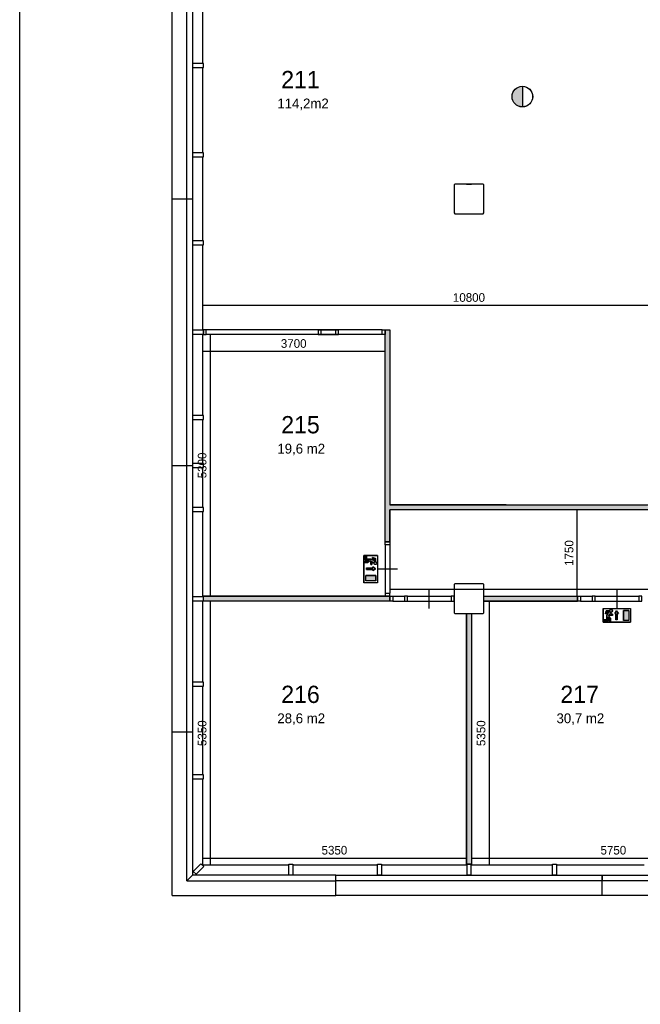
# Model space of a CAD drawing. Extents: x 393774 to 561444, y -100020 to -6220.
# Tile 34 of 47: x 505444 to 518014, y -39738 to -19789. Entities that reach past the tile are written whole.
import ezdxf

# ---------------------------------------------------------------- set-up
doc = ezdxf.new("R2010")
doc.units = 0
doc.header["$MEASUREMENT"] = 0
doc.header["$PDMODE"] = 35
doc.header["$PDSIZE"] = -0.5
doc.layers.get('0').update_dxf_attribs({"linetype": 'CONTINUOUS'})
doc.layers.get('DEFPOINTS').update_dxf_attribs({"linetype": 'CONTINUOUS'})
for name, color, linetype in [('AA$1A---_ARCEER', 252, 'CONTINUOUS'), ('AL21----_BUITENWAND', 252, 'CONTINUOUS'), ('AL22----_BINNENWAND', 252, 'CONTINUOUS'), ('AL32----_BINNENKOZIJN', 252, 'CONTINUOUS'), ('AM$1A---_MAATVOERING', 252, 'CONTINUOUS'), ('Betonpalen', 252, 'CONTINUOUS'), ('Brandweer', 252, 'CONTINUOUS'), ('brandweer NIEUW', 252, 'CONTINUOUS'), ('COMPARTIMENTERING', 252, 'CONTINUOUS'), ('LAYER01', 252, 'CONTINUOUS'), ('M2', 252, 'CONTINUOUS')]:
    doc.layers.add(name, color=color, linetype=linetype)
doc.styles.add('B-01', font='b-gbp')
doc.dimstyles.new('BBA_STAND', dxfattribs={"dimtxt": 175, "dimasz": 1, "dimexe": 1, "dimexo": 0.001, "dimgap": 75, "dimtad": 1, "dimdec": 0, "dimzin": 0, "dimdsep": 46, "dimtxsty": 'B-01', "dimblk": 'NONE', "dimblk1": 'NONE', "dimblk2": 'PIJL1', "dimcen": 1, "dimse1": 1, "dimse2": 1, "dimclrd": 256, "dimclre": 1, "dimclrt": 256, "dimadec": 0, "dimazin": 0, "dimtfac": 1, "dimtdec": 0, "dimtmove": 0, "dimatfit": 0, "dimldrblk": 'PIJL1', "dimfxl": 1, "dimtolj": 1, "dimtzin": 0, "dimarcsym": 0})

# ---------------------------------------------------------------- blocks, each defined once
blk = doc.blocks.new('*D36')
at = {"layer": 'AM$1A---_MAATVOERING', "lineweight": -2, "transparency": 16777216}
blk.add_line((512844, -26513), (509144, -26513), dxfattribs=at)
at = {"layer": 'DEFPOINTS', "color": 0, "transparency": 16777216}
for p in [(509144, -26513), (509144, -26818), (512844, -26818)]:
    blk.add_point(p, dxfattribs=at)
at = {"layer": 'AM$1A---_MAATVOERING', "transparency": 16777216, "insert": (510994, -26351), "char_height": 175, "attachment_point": 5, "style": 'B-01'}
blk.add_mtext('\\A1;3700', dxfattribs=at)
blk = doc.blocks.new('_None')
blk = doc.blocks.new('PIJL1')
at = {"color": 1, "linetype": 'ByBlock'}
blk.add_line((0, 83), (0, -83), dxfattribs=at)
blk.add_solid([(-100, 17), (-100, -17), (0, 0)], dxfattribs=at)
blk = doc.blocks.new('*D37')
at = {"layer": 'AM$1A---_MAATVOERING', "lineweight": -2, "transparency": 16777216}
blk.add_line((509303, -26170), (509303, -31470), dxfattribs=at)
at = {"layer": 'DEFPOINTS', "color": 0, "transparency": 16777216}
for p in [(509943, -26170), (509303, -31470), (509463, -31470)]:
    blk.add_point(p, dxfattribs=at)
at = {"layer": 'AM$1A---_MAATVOERING', "transparency": 16777216, "insert": (509140, -28820), "char_height": 175, "attachment_point": 5, "rotation": 90, "style": 'B-01'}
blk.add_mtext('\\A1;5300', dxfattribs=at)
blk = doc.blocks.new('*D38')
at = {"layer": 'AM$1A---_MAATVOERING', "lineweight": -2, "transparency": 16777216}
blk.add_line((509303, -31570), (509303, -36920), dxfattribs=at)
at = {"layer": 'DEFPOINTS', "color": 0, "transparency": 16777216}
for p in [(509565, -31570), (509303, -36920), (509565, -36920)]:
    blk.add_point(p, dxfattribs=at)
at = {"layer": 'AM$1A---_MAATVOERING', "transparency": 16777216, "insert": (509140, -34245), "char_height": 175, "attachment_point": 5, "rotation": 90, "style": 'B-01'}
blk.add_mtext('\\A1;5350', dxfattribs=at)
blk = doc.blocks.new('*D39')
at = {"layer": 'AM$1A---_MAATVOERING', "lineweight": -2, "transparency": 16777216}
blk.add_line((509144, -36779), (514494, -36779), dxfattribs=at)
at = {"layer": 'DEFPOINTS', "color": 0, "transparency": 16777216}
for p in [(509144, -36481), (514494, -36481), (514494, -36779)]:
    blk.add_point(p, dxfattribs=at)
at = {"layer": 'AM$1A---_MAATVOERING', "transparency": 16777216, "insert": (511819, -36617), "char_height": 175, "attachment_point": 5, "style": 'B-01'}
blk.add_mtext('\\A1;5350', dxfattribs=at)
blk = doc.blocks.new('*D40')
at = {"layer": 'AM$1A---_MAATVOERING', "lineweight": -2, "transparency": 16777216}
blk.add_line((514594, -36779), (520344, -36779), dxfattribs=at)
at = {"layer": 'DEFPOINTS', "color": 0, "transparency": 16777216}
for p in [(514594, -36645), (520344, -36645), (520344, -36779)]:
    blk.add_point(p, dxfattribs=at)
at = {"layer": 'AM$1A---_MAATVOERING', "transparency": 16777216, "insert": (517469, -36617), "char_height": 175, "attachment_point": 5, "style": 'B-01'}
blk.add_mtext('\\A1;5750', dxfattribs=at)
blk = doc.blocks.new('*D41')
at = {"layer": 'AM$1A---_MAATVOERING', "lineweight": -2, "transparency": 16777216}
blk.add_line((514953, -31570), (514953, -36920), dxfattribs=at)
at = {"layer": 'DEFPOINTS', "color": 0, "transparency": 16777216}
for p in [(515178, -31570), (514953, -36920), (515178, -36920)]:
    blk.add_point(p, dxfattribs=at)
at = {"layer": 'AM$1A---_MAATVOERING', "transparency": 16777216, "insert": (514790, -34245), "char_height": 175, "attachment_point": 5, "rotation": 90, "style": 'B-01'}
blk.add_mtext('\\A1;5350', dxfattribs=at)
blk = doc.blocks.new('*D140')
at = {"layer": 'AM$1A---_MAATVOERING', "lineweight": -2, "transparency": 16777216}
blk.add_line((519944, -25581), (509144, -25581), dxfattribs=at)
at = {"layer": 'DEFPOINTS', "color": 0, "transparency": 16777216}
for p in [(509144, -25215), (509144, -25581), (519944, -25618)]:
    blk.add_point(p, dxfattribs=at)
at = {"layer": 'AM$1A---_MAATVOERING', "transparency": 16777216, "insert": (514544, -25419), "char_height": 175, "attachment_point": 5, "style": 'B-01'}
blk.add_mtext('\\A1;10800', dxfattribs=at)
blk = doc.blocks.new('*D141')
at = {"layer": 'AM$1A---_MAATVOERING', "lineweight": -2, "transparency": 16777216}
blk.add_line((516736, -31470), (516736, -29720), dxfattribs=at)
at = {"layer": 'DEFPOINTS', "color": 0, "transparency": 16777216}
for p in [(514917, -29720), (516736, -29720), (515794, -31470)]:
    blk.add_point(p, dxfattribs=at)
at = {"layer": 'AM$1A---_MAATVOERING', "transparency": 16777216, "insert": (516573, -30595), "char_height": 175, "attachment_point": 5, "rotation": 90, "style": 'B-01'}
blk.add_mtext('\\A1;1750', dxfattribs=at)
blk = doc.blocks.new('*D148')
at = {"layer": 'AM$1A---_MAATVOERING', "lineweight": -2, "transparency": 16777216}
blk.add_line((512944, -31329), (525074, -31329), dxfattribs=at)
at = {"layer": 'DEFPOINTS', "color": 0, "transparency": 16777216}
for p in [(525074, -29308), (512944, -29977), (525074, -31329)]:
    blk.add_point(p, dxfattribs=at)
at = {"layer": 'AM$1A---_MAATVOERING', "transparency": 16777216, "insert": (519009, -31166), "char_height": 175, "attachment_point": 5, "style": 'B-01'}
blk.add_mtext('\\A1;12130', dxfattribs=at)

msp = doc.modelspace()

# ---------------------------------------------------------------- hatches: boundary and pattern name
at = {"layer": 'AA$1A---_ARCEER'}
for points in [[(518154.9, -29628.2), (518173.8, -29620.1), (512944.3, -29620.1), (512944.3, -26070.1), (512844.3, -26070.1), (512844.3, -26169.8), (512844.3, -29670.1), (512844.3, -30370.1), (512944.3, -30370.1), (512944.3, -29720.1), (515294.3, -29720.1), (518194.3, -29720.1)], [(512944.3, -31570.1), (512944.3, -31470.1), (512844.5, -31470.1), (509164.3, -31470.1), (509164.3, -31570.1)], [(516744.3, -31570.1), (516744.3, -31470.1), (514844.3, -31470.1), (514844.3, -31570.1)], [(514594.3, -36900.1), (514594.3, -31820.1), (514494.3, -31820.1), (514494.3, -36900.1)]]:
    msp.add_hatch(color=256, dxfattribs=at).paths.add_polyline_path(points)
at = {"layer": 'Brandweer'}
h = msp.add_hatch(color=256, dxfattribs=at)
h.paths.add_polyline_path([(512453.8, -31160.7), (512453.8, -31049.7), (512657.3, -31049.7), (512657.3, -31160.7)])
h.paths.add_polyline_path([(512595.5, -30948.8), (512595.5, -30925.7), (512466, -30925.7), (512466, -30898), (512595.5, -30898), (512595.5, -30874.8), (512650.9, -30911.8)])
h.paths.add_polyline_path([(512651.5, -30827.5), (512651.3, -30827.5), (512647.3, -30827.7), (512647.1, -30827.7), (512643.7, -30827.4), (512643.6, -30827.3), (512638.1, -30825.9), (512637.9, -30825.8), (512634.7, -30824.3), (512634.4, -30824.1), (512630.3, -30821.3), (512630.2, -30821.2), (512626.1, -30816.9), (512626, -30816.8), (512624.2, -30814.1), (512624.1, -30814), (512622.1, -30809.7), (512622, -30809.6), (512620.8, -30805.3), (512620.8, -30805.3), (512620.3, -30798.6), (512620.3, -30798.6), (512621.3, -30792.6), (512621.4, -30792.4), (512622.9, -30788.3), (512622.9, -30788.2), (512624.7, -30785.1), (512624.8, -30784.9), (512627, -30781.9), (512627.1, -30781.8), (512630.5, -30778.5), (512634.4, -30775.8), (512634.5, -30775.8), (512637.7, -30774.2), (512637.8, -30774.2), (512641.9, -30772.9), (512642.1, -30772.9), (512644.6, -30772.4), (512644.8, -30772.4), (512649.4, -30772.3), (512649.4, -30772.3), (512652.1, -30772.5), (512656.7, -30773.6), (512656.8, -30773.7), (512661.8, -30775.9), (512662, -30776), (512665.8, -30778.6), (512665.9, -30778.7), (512668.2, -30780.9), (512668.3, -30781.1), (512671.2, -30784.7), (512671.3, -30784.8), (512673.3, -30788.6), (512673.4, -30788.7), (512675.2, -30794.2), (512675.2, -30794.3), (512675.7, -30801.6), (512675.7, -30801.7), (512674.7, -30807.8), (512674.6, -30807.9), (512673.1, -30811.9), (512673, -30812.1), (512672, -30813.9), (512671.9, -30814.1), (512670.2, -30816.6), (512670.1, -30816.8), (512668.5, -30818.8), (512668.3, -30818.9), (512665.1, -30821.8), (512664.9, -30822), (512661.6, -30824.2), (512661.4, -30824.3), (512657.2, -30826.2), (512657.1, -30826.2)])
h.paths.add_polyline_path([(512578.7, -30795.4), (512578.7, -30827.7), (512555.6, -30827.7), (512555.6, -30772.2), (512589.2, -30772.2), (512542.1, -30750.8), (512490.8, -30790.7), (512421.5, -30790.7), (512421.5, -30767.6), (512482.9, -30767.6), (512518.5, -30739.9), (512444.6, -30739.9), (512444.6, -30652), (512467.7, -30652), (512467.7, -30716.7), (512556.5, -30716.7), (512624.9, -30747.9), (512624.9, -30720.9), (512587.9, -30711.7), (512587.9, -30687.8), (512648, -30702.9), (512648, -30763.9), (512647.1, -30763.9), (512646, -30763.9), (512644.8, -30764), (512643.8, -30764.1), (512643, -30764.2), (512642.2, -30764.3), (512642.2, -30764.3), (512641.3, -30764.5), (512641.4, -30764.5), (512640.4, -30764.7), (512639.3, -30764.9), (512638.6, -30765.1), (512638, -30765.3), (512637.3, -30765.5), (512637.3, -30765.5), (512636.5, -30765.8), (512635.3, -30766.2), (512634.3, -30766.6), (512634.3, -30766.6), (512633.8, -30766.8), (512633.3, -30767), (512632.5, -30767.4), (512631.9, -30767.7), (512631.2, -30768), (512631, -30768.1), (512630.2, -30768.6), (512629.5, -30769), (512629.1, -30769.3), (512628.3, -30769.7), (512627.6, -30770.2), (512627.1, -30770.6), (512626.7, -30770.8), (512626.3, -30771.2), (512625.4, -30771.8), (512624.6, -30772.5), (512624.1, -30773), (512623.3, -30773.7), (512623, -30774), (512622.7, -30774.2), (512622.4, -30774.5), (512621.9, -30775), (512622, -30775), (512621.3, -30775.7), (512620.9, -30776.2), (512620.5, -30776.6), (512620.1, -30777.1), (512619.7, -30777.6), (512619.2, -30778.2), (512618.7, -30778.9), (512618.4, -30779.4), (512617.8, -30780.2), (512617.2, -30781.1), (512616.8, -30781.9), (512616.4, -30782.5), (512616.2, -30783), (512615.9, -30783.5), (512615.6, -30784.1), (512615.1, -30785.2), (512614.6, -30786.3), (512614.2, -30787.5), (512613.8, -30788.6), (512613.4, -30789.8), (512613.2, -30790.4), (512613.2, -30790.5), (512613.2, -30790.4), (512613.2, -30790.4), (512613, -30791.3), (512612.7, -30792.4), (512611.9, -30795.4)])
h = msp.add_hatch(color=256, dxfattribs=at)
h.paths.add_polyline_path([(517782.2, -31960.4), (517671.3, -31960.4), (517671.3, -31756.9), (517782.2, -31756.9)])
h.paths.add_polyline_path([(517570.4, -31818.8), (517547.3, -31818.8), (517547.3, -31948.3), (517519.5, -31948.3), (517519.5, -31818.8), (517496.4, -31818.8), (517533.4, -31763.3)])
h.paths.add_polyline_path([(517449.1, -31762.7), (517449.1, -31763), (517449.3, -31766.9), (517449.3, -31767.2), (517449, -31770.5), (517448.9, -31770.7), (517447.5, -31776.1), (517447.4, -31776.4), (517445.9, -31779.6), (517445.7, -31779.8), (517442.9, -31784), (517442.8, -31784.1), (517438.5, -31788.2), (517438.4, -31788.3), (517435.7, -31790.1), (517435.5, -31790.1), (517431.3, -31792.2), (517431.1, -31792.2), (517426.9, -31793.4), (517426.8, -31793.4), (517420.2, -31793.9), (517420.1, -31793.9), (517414.2, -31792.9), (517414, -31792.9), (517409.9, -31791.4), (517409.8, -31791.3), (517406.7, -31789.6), (517406.5, -31789.5), (517403.5, -31787.2), (517403.3, -31787.1), (517400.1, -31783.7), (517397.4, -31779.9), (517397.3, -31779.7), (517395.8, -31776.5), (517395.8, -31776.4), (517394.5, -31772.3), (517394.5, -31772.2), (517394, -31769.6), (517394, -31769.4), (517393.9, -31764.9), (517393.9, -31764.8), (517394.1, -31762.1), (517395.2, -31757.6), (517395.3, -31757.4), (517397.5, -31752.4), (517397.6, -31752.3), (517400.2, -31748.5), (517400.3, -31748.4), (517402.5, -31746.1), (517402.7, -31745.9), (517406.3, -31743), (517406.4, -31743), (517410.1, -31740.9), (517410.3, -31740.8), (517415.8, -31739.1), (517415.9, -31739), (517423.2, -31738.5), (517423.3, -31738.5), (517429.4, -31739.6), (517429.5, -31739.6), (517433.5, -31741.2), (517433.6, -31741.2), (517435.5, -31742.2), (517435.7, -31742.3), (517438.2, -31744), (517438.4, -31744.1), (517440.4, -31745.8), (517440.5, -31745.9), (517443.4, -31749.1), (517443.6, -31749.3), (517445.8, -31752.7), (517445.9, -31752.9), (517447.7, -31757), (517447.8, -31757.2)])
h.paths.add_polyline_path([(517416.9, -31835.6), (517449.3, -31835.6), (517449.3, -31858.7), (517393.8, -31858.7), (517393.8, -31825.1), (517372.4, -31872.2), (517412.3, -31923.4), (517412.3, -31992.8), (517389.2, -31992.8), (517389.2, -31931.3), (517361.5, -31895.7), (517361.5, -31969.6), (517273.6, -31969.6), (517273.6, -31946.5), (517338.3, -31946.5), (517338.3, -31857.7), (517369.4, -31789.3), (517342.5, -31789.3), (517333.3, -31826.3), (517309.4, -31826.3), (517324.5, -31766.2), (517385.4, -31766.2), (517385.5, -31767.1), (517385.5, -31768.2), (517385.6, -31769.5), (517385.7, -31770.5), (517385.8, -31771.3), (517385.9, -31772), (517385.9, -31772.1), (517386.1, -31772.9), (517386.1, -31772.9), (517386.3, -31773.8), (517386.5, -31774.9), (517386.7, -31775.6), (517386.9, -31776.2), (517387.1, -31776.9), (517387.1, -31777), (517387.4, -31777.8), (517387.8, -31779), (517388.2, -31779.9), (517388.2, -31779.9), (517388.4, -31780.4), (517388.6, -31780.9), (517389, -31781.7), (517389.2, -31782.3), (517389.6, -31783), (517389.7, -31783.2), (517390.2, -31784.1), (517390.6, -31784.8), (517390.8, -31785.2), (517391.3, -31786), (517391.8, -31786.7), (517392.2, -31787.2), (517392.4, -31787.5), (517392.8, -31788), (517393.4, -31788.8), (517394.1, -31789.6), (517394.5, -31790.2), (517395.3, -31790.9), (517395.5, -31791.2), (517395.8, -31791.5), (517396.1, -31791.8), (517396.6, -31792.3), (517396.6, -31792.3), (517397.3, -31792.9), (517397.7, -31793.4), (517398.2, -31793.7), (517398.7, -31794.2), (517399.2, -31794.5), (517399.8, -31795), (517400.5, -31795.5), (517400.9, -31795.8), (517401.8, -31796.4), (517402.7, -31797), (517403.5, -31797.4), (517404.1, -31797.8), (517404.6, -31798.1), (517405.1, -31798.3), (517405.7, -31798.7), (517406.8, -31799.2), (517407.9, -31799.6), (517409, -31800.1), (517410.2, -31800.5), (517411.4, -31800.8), (517412, -31801), (517412.1, -31801), (517412, -31801), (517412, -31801), (517412.9, -31801.3), (517414, -31801.5), (517416.9, -31802.4)])
at = {"layer": 'brandweer NIEUW'}
msp.add_hatch(color=256, dxfattribs=at).paths.add_polyline_path([(515625.7, -21555.8), (515625.7, -21139.3, 1)])

# ---------------------------------------------------------------- linework, layer by layer
at = {"layer": 'AL21----_BUITENWAND'}
for points in [[(508530.3, -37534), (508530.3, -9306.1)], [(508944.3, -18918.2), (508944.3, -37120), (508830.3, -37234), (508830.3, -18920.1)], [(509144.3, -18998.2), (509144.3, -20680.1)], [(509144.3, -20760.1), (509144.3, -22490.1)], [(509144.3, -22570.1), (509144.3, -24270.1)], [(508530.3, -23420.1), (508944.3, -23420.1)], [(509144.3, -24350.1), (509144.3, -26080.1)], [(509144.3, -26160.1), (509144.3, -27810.1)], [(509144.3, -27890.1), (509144.3, -28780.1)], [(508530.3, -28820.1), (508944.3, -28820.1)], [(509144.3, -28860.1), (509144.3, -29670.1)], [(509144.3, -29750.1), (509144.3, -31480.1)], [(509144.3, -31560.1), (509144.3, -33210.1)], [(509144.3, -33290.1), (509144.3, -35090.1)], [(508530.3, -34220.1), (508944.3, -34220.1)], [(509144.3, -35170.1), (509144.3, -36920.1)], [(510894.3, -36920.1), (509144.3, -36920.1)], [(511844.3, -36920.1), (510974.3, -36920.1)], [(512694.3, -36920.1), (511844.3, -36920.1)], [(512694.3, -36920.1), (511844.3, -36920.1)], [(514504.3, -36920.1), (512774.3, -36920.1)], [(514504.3, -36920.1), (512774.3, -36920.1)], [(516234.4, -36920.1), (514584.3, -36920.1)], [(516234.4, -36920.1), (514584.3, -36920.1)], [(517244.3, -36920.1), (516314.3, -36920.1)], [(517244.3, -36920.1), (516314.3, -36920.1)], [(518094.3, -36920.1), (517244.3, -36920.1)], [(518094.3, -36920.1), (517244.3, -36920.1)], [(511844.3, -37120.1), (517244.3, -37120.1)], [(511844.3, -37120.1), (517244.3, -37120.1)], [(511844.3, -37234.1), (511844.3, -37120.1)], [(511844.3, -37234.1), (511844.3, -37120.1)], [(517244.3, -37234.1), (511844.3, -37234.1)], [(517244.3, -37234.1), (511844.3, -37234.1)], [(511844.3, -37534.1), (511844.3, -37234.1)], [(511844.3, -37534.1), (511844.3, -37234.1)], [(511844.3, -37434.1), (511844.3, -37234.1)], [(517244.3, -37120.1), (520344.3, -37120.1)], [(517244.3, -37120.1), (520344.3, -37120.1)], [(517244.3, -37234.1), (517244.3, -37120.1)], [(517244.3, -37120.1), (517244.3, -37234.1)], [(517244.3, -37234.1), (517244.3, -37120.1)], [(517244.3, -37120.1), (517244.3, -37234.1)], [(517244.3, -37534.1), (517244.3, -37234.1)], [(517244.3, -37534.1), (517244.3, -37234.1)], [(517244.3, -37534.1), (517244.3, -37234.1)], [(517244.3, -37534.1), (517244.3, -37234.1)], [(520344.3, -37234.1), (517244.3, -37234.1)], [(520344.3, -37234.1), (517244.3, -37234.1)], [(508530.4, -37534.1), (511844.3, -37534.1)], [(517244.3, -37534.1), (511844.3, -37534.1)], [(517244.3, -37534.1), (511844.3, -37534.1)], [(522744.3, -37534.1), (517244.3, -37534.1)], [(522644.3, -37534.1), (517244.3, -37534.1)]]:
    msp.add_lwpolyline(points, dxfattribs=at)
for points in [[(508944.3, -20680.1), (508944.3, -20760.1), (509164.3, -20760.1), (509164.3, -20680.1)], [(508944.3, -22490.1), (508944.3, -22570.1), (509164.3, -22570.1), (509164.3, -22490.1)], [(508944.3, -24270.1), (508944.3, -24350.1), (509164.3, -24350.1), (509164.3, -24270.1)], [(508944.3, -26080.1), (508944.3, -26160.1), (509164.3, -26160.1), (509164.3, -26080.1)], [(508944.3, -27810.1), (508944.3, -27890.1), (509164.3, -27890.1), (509164.3, -27810.1)], [(508944.3, -28780.1), (508944.3, -28860.1), (509164.3, -28860.1), (509164.3, -28780.1)], [(508944.3, -29670.1), (508944.3, -29750.1), (509164.3, -29750.1), (509164.3, -29670.1)], [(508944.3, -31480.1), (508944.3, -31560.1), (509164.3, -31560.1), (509164.3, -31480.1)], [(508944.3, -33210.1), (508944.3, -33290.1), (509164.3, -33290.1), (509164.3, -33210.1)], [(508944.3, -35090.1), (508944.3, -35170.1), (509164.3, -35170.1), (509164.3, -35090.1)], [(508960.4, -37047.4), (509017, -37103.9), (509172.6, -36948.4), (509116, -36891.8)], [(510974.3, -37120.1), (510894.3, -37120.1), (510894.3, -36900.1), (510974.3, -36900.1)], [(512774.3, -37120.1), (512694.3, -37120.1), (512694.3, -36900.1), (512774.3, -36900.1)], [(512774.3, -37120.1), (512694.3, -37120.1), (512694.3, -36900.1), (512774.3, -36900.1)], [(514584.3, -37120.1), (514504.3, -37120.1), (514504.3, -36900.1), (514584.3, -36900.1)], [(516314.3, -37120.1), (516234.3, -37120.1), (516234.3, -36900.1), (516314.3, -36900.1)], [(516314.3, -37120.1), (516234.3, -37120.1), (516234.3, -36900.1), (516314.3, -36900.1)], [(508830.4, -37234.1), (511844.3, -37234.1), (511844.3, -37120.1), (508944.4, -37120.1)]]:
    msp.add_lwpolyline(points, close=True, dxfattribs=at)
at = {"layer": 'AL22----_BINNENWAND'}
for p, q in [((512844.3, -26070.1), (512944.3, -26070.1)), ((509164.3, -31570.1), (509164.3, -31470.1)), ((514594.3, -36900.1), (514494.3, -36900.1))]:
    msp.add_line(p, q, dxfattribs=at)
for points in [[(539844.3, -40620.1), (505444.3, -40620.1), (505444.3, -6220.1), (545244.3, -6220.1), (545244.3, -29820.1), (539844.3, -29820.1), (539844.3, -40620.1)], [(514594.3, -23120.1), (514494.3, -23120.1)], [(514494.3, -23120.1), (514594.3, -23120.1)], [(514494.3, -23120.1), (514594.3, -23120.1)], [(514494.3, -23720.1), (514594.3, -23720.1)], [(514494.3, -23720.1), (514594.3, -23720.1)], [(514494.3, -23720.1), (514594.3, -23720.1)], [(512844.3, -29670.1), (512844.3, -26070.1)], [(512944.3, -26070.8), (512944.3, -29620.1)], [(512844.3, -30370.1), (512844.3, -29670.1)], [(512944.3, -29620.1), (518194.3, -29620.1), (518194.3, -29720.1), (512944.3, -29720.1)], [(515294.3, -29620.1), (512944.3, -29620.1)], [(515294.3, -29620.1), (512944.3, -29620.1)], [(515294.3, -29720.1), (512944.3, -29720.1)], [(515294.3, -29720.1), (512944.3, -29720.1)], [(512944.3, -29720.1), (512944.3, -30370.1)], [(512944.3, -30370.1), (512944.3, -29720.1)], [(512944.3, -30370.1), (512944.3, -29720.1)], [(512944.3, -30370.1), (512844.3, -30370.1)], [(512944.3, -30370.1), (512844.3, -30370.1)], [(512944.3, -30370.1), (512844.3, -30370.1)], [(509164.3, -31470.1), (512944.3, -31470.1)], [(512944.3, -31470.1), (509164.3, -31470.1)], [(512944.3, -31470.1), (509164.3, -31470.1)], [(512944.3, -31470.1), (512944.3, -31570.1)], [(512944.3, -31470.1), (512944.3, -31570.1)], [(512944.3, -31470.1), (512944.3, -31570.1)], [(514844.3, -31470.1), (516744.3, -31470.1)], [(514844.3, -31470.1), (516744.3, -31470.1)], [(514844.3, -31470.1), (516744.3, -31470.1)], [(514844.3, -31570.1), (514844.3, -31470.1)], [(514844.3, -31570.1), (514844.3, -31470.1)], [(514844.3, -31570.1), (514844.3, -31470.1)], [(516744.3, -31470.1), (516744.3, -31570.1)], [(516744.3, -31570.1), (516744.3, -31470.1)], [(516744.3, -31570.1), (516744.3, -31470.1)], [(512944.3, -31570.1), (509164.3, -31570.1)], [(512944.3, -31570.1), (509164.3, -31570.1)], [(512944.3, -31570.1), (509164.3, -31570.1)], [(516744.3, -31570.1), (514844.3, -31570.1)], [(514844.3, -31570.1), (516744.3, -31570.1)], [(514844.3, -31570.1), (516744.3, -31570.1)], [(514494.3, -36900.1), (514494.3, -31820.1)], [(514494.3, -31820.1), (514494.3, -36900.1)], [(514494.3, -31820.1), (514494.3, -36900.1)], [(514494.3, -31820.1), (514594.3, -31820.1)], [(514494.3, -31820.1), (514594.3, -31820.1)], [(514494.3, -31820.1), (514594.3, -31820.1)], [(514594.3, -31820.1), (514594.3, -36900.1)], [(514594.3, -31820.1), (514594.3, -36900.1)], [(514594.3, -31820.1), (514594.3, -36900.1)]]:
    msp.add_lwpolyline(points, dxfattribs=at)
at = {"layer": 'AL32----_BINNENKOZIJN'}
for points in [[(509164.3, -26169.8), (509224, -26169.8), (509224, -26070.8), (509164.3, -26070.8)], [(511489.4, -26169.8), (511553.3, -26169.8), (511553.3, -26070.8), (511489.4, -26070.8)], [(511839.4, -26169.8), (511899.2, -26169.8), (511899.2, -26070.8), (511839.4, -26070.8)], [(512844.3, -26169.8), (512784.5, -26169.8), (512784.5, -26070.8), (512844.3, -26070.8)], [(512944.3, -30370.1), (512944.3, -30430.1), (512844.3, -30430.1), (512844.3, -30370.1)], [(512844.5, -31411.6), (512844.5, -31471.3), (512944.3, -31471.3), (512944.3, -31411.6)], [(512944.3, -31470.1), (513004, -31470.1), (513004, -31569.8), (512944.3, -31569.8)], [(513299, -31470.1), (513239.3, -31470.1), (513239.3, -31569.8), (513299, -31569.8)], [(514243.3, -31470.1), (514183.5, -31470.1), (514183.5, -31569.8), (514243.3, -31569.8)], [(516744.3, -31470.1), (516804, -31470.1), (516804, -31569.8), (516744.3, -31569.8)], [(517099, -31470.1), (517039.3, -31470.1), (517039.3, -31569.8), (517099, -31569.8)], [(518044.3, -31470.1), (517984.5, -31470.1), (517984.5, -31569.8), (518044.3, -31569.8)]]:
    msp.add_lwpolyline(points, close=True, dxfattribs=at)
for points in [[(511839.4, -26070.8), (509224, -26070.8)], [(511489.4, -26070.8), (511899.2, -26070.8)], [(512784.5, -26070.8), (511553.3, -26070.8)], [(511839.4, -26169.8), (509224, -26169.8)], [(511489.4, -26169.8), (511899.2, -26169.8)], [(512784.5, -26169.8), (511553.3, -26169.8)], [(512844.3, -30430.1), (512844.5, -31410.3)], [(512944.3, -30430.1), (512944.3, -31410.3)], [(513094.3, -30920.2), (512894.3, -30920.2), (512694.3, -30920.2)], [(513004, -31470.1), (513239.3, -31470.1)], [(513299, -31470.1), (514183.5, -31470.1)], [(513741.3, -31720), (513741.3, -31520), (513741.3, -31320)], [(516804, -31470.1), (517039.3, -31470.1)], [(517099, -31470.1), (517984.5, -31470.1)], [(517541.8, -31320), (517541.8, -31520), (517541.8, -31720)], [(513004, -31569.8), (513239.3, -31569.8)], [(513299, -31569.8), (514183.5, -31569.8)], [(516804, -31569.8), (517039.3, -31569.8)], [(517099, -31569.8), (517984.5, -31569.8)]]:
    msp.add_lwpolyline(points, dxfattribs=at)
at = {"layer": 'Betonpalen'}
for p, q in [((514259.3, -23120.1), (514244.3, -23135.1)), ((514259.3, -23120.1), (514244.3, -23135.1)), ((514244.3, -23135.1), (514244.3, -23705.1)), ((514244.3, -23135.1), (514244.3, -23705.1)), ((514829.3, -23120.1), (514259.3, -23120.1)), ((514829.3, -23120.1), (514259.3, -23120.1)), ((514844.3, -23135.1), (514829.3, -23120.1)), ((514844.3, -23135.1), (514829.3, -23120.1)), ((514844.3, -23705.1), (514844.3, -23135.1)), ((514844.3, -23705.1), (514844.3, -23135.1)), ((514244.3, -23705.1), (514259.3, -23720.1)), ((514244.3, -23705.1), (514259.3, -23720.1)), ((514259.3, -23720.1), (514829.3, -23720.1)), ((514259.3, -23720.1), (514829.3, -23720.1)), ((514829.3, -23720.1), (514844.3, -23705.1)), ((514829.3, -23720.1), (514844.3, -23705.1)), ((514259.3, -31220.1), (514244.3, -31235.1)), ((514259.3, -31220.1), (514244.3, -31235.1)), ((514244.3, -31235.1), (514244.3, -31805.1)), ((514244.3, -31235.1), (514244.3, -31805.1)), ((514829.3, -31220.1), (514259.3, -31220.1)), ((514829.3, -31220.1), (514259.3, -31220.1)), ((514844.3, -31235.1), (514829.3, -31220.1)), ((514844.3, -31235.1), (514829.3, -31220.1)), ((514844.3, -31805.1), (514844.3, -31235.1)), ((514844.3, -31805.1), (514844.3, -31235.1)), ((514244.3, -31805.1), (514259.3, -31820.1)), ((514244.3, -31805.1), (514259.3, -31820.1)), ((514259.3, -31820.1), (514829.3, -31820.1)), ((514259.3, -31820.1), (514829.3, -31820.1)), ((514829.3, -31820.1), (514844.3, -31805.1)), ((514829.3, -31820.1), (514844.3, -31805.1))]:
    msp.add_line(p, q, dxfattribs=at)
at = {"layer": 'Brandweer'}
for p, q in [((512416.8, -30642.8), (512416.8, -31197.6)), ((512694.3, -30642.8), (512416.8, -30642.8)), ((512467.7, -30652), (512444.6, -30652)), ((512444.6, -30652), (512444.6, -30739.9)), ((512467.7, -30716.7), (512467.7, -30652)), ((512556.5, -30716.7), (512467.7, -30716.7)), ((512624.9, -30747.9), (512556.5, -30716.7)), ((512648, -30702.9), (512587.9, -30687.8)), ((512587.9, -30711.7), (512587.9, -30687.8)), ((512624.9, -30720.9), (512587.9, -30711.7)), ((512648, -30763.9), (512648, -30702.9)), ((512421.5, -30767.6), (512482.9, -30767.6)), ((512421.5, -30790.7), (512421.5, -30767.6)), ((512490.8, -30790.7), (512421.5, -30790.7)), ((512444.6, -30739.9), (512518.5, -30739.9)), ((512466, -30898), (512595.5, -30898)), ((512518.5, -30739.9), (512482.9, -30767.6)), ((512542.2, -30750.7), (512490.8, -30790.7)), ((512589.2, -30772.2), (512542.1, -30750.8)), ((512555.6, -30827.7), (512555.6, -30772.2)), ((512589.2, -30772.2), (512555.6, -30772.2)), ((512555.6, -30827.7), (512578.7, -30827.7)), ((512578.7, -30827.7), (512578.7, -30795.4)), ((512612.2, -30795.4), (512578.7, -30795.4)), ((512595.5, -30874.8), (512595.5, -30898)), ((512650.9, -30911.8), (512595.5, -30874.8)), ((512595.5, -30948.8), (512650.9, -30911.8)), ((512624.9, -30720.9), (512624.9, -30747.9)), ((512657.3, -31049.7), (512453.8, -31049.7)), ((512453.8, -31160.7), (512453.8, -31049.7)), ((512466, -30925.7), (512595.5, -30925.7)), ((512595.5, -30925.7), (512595.5, -30948.8)), ((512657.3, -31160.7), (512657.3, -31049.7)), ((512694.3, -31197.6), (512416.8, -31197.6)), ((512657.3, -31160.7), (512453.8, -31160.7)), ((517264.3, -31720), (517264.3, -31997.4)), ((517324.5, -31766.2), (517309.4, -31826.3)), ((517333.3, -31826.3), (517309.4, -31826.3)), ((517385.4, -31766.2), (517324.5, -31766.2)), ((517342.5, -31789.3), (517333.3, -31826.3)), ((517369.4, -31789.3), (517338.3, -31857.7)), ((517338.3, -31857.7), (517338.3, -31946.5)), ((517342.5, -31789.3), (517369.4, -31789.3)), ((517361.5, -31895.7), (517389.2, -31931.3)), ((517361.5, -31969.6), (517361.5, -31895.7)), ((517372.3, -31872), (517412.3, -31923.4)), ((517393.8, -31825.1), (517372.4, -31872.2)), ((517393.8, -31825.1), (517393.8, -31858.7)), ((517449.3, -31858.7), (517393.8, -31858.7)), ((517416.9, -31802), (517416.9, -31835.6)), ((517449.3, -31835.6), (517416.9, -31835.6)), ((517449.3, -31858.7), (517449.3, -31835.6)), ((517533.4, -31763.3), (517496.4, -31818.8)), ((517496.4, -31818.8), (517519.5, -31818.8)), ((517519.5, -31948.3), (517519.5, -31818.8)), ((517570.4, -31818.8), (517533.4, -31763.3)), ((517547.3, -31818.8), (517570.4, -31818.8)), ((517547.3, -31948.3), (517547.3, -31818.8)), ((517782.2, -31756.9), (517671.3, -31756.9)), ((517671.3, -31756.9), (517671.3, -31960.4)), ((517782.2, -31756.9), (517782.2, -31960.4)), ((517819.2, -31720), (517819.2, -31997.4)), ((517264.3, -31997.4), (517819.2, -31997.4)), ((517273.6, -31946.5), (517273.6, -31969.6)), ((517338.3, -31946.5), (517273.6, -31946.5)), ((517273.6, -31969.6), (517361.5, -31969.6)), ((517389.2, -31992.8), (517389.2, -31931.3)), ((517412.3, -31992.8), (517389.2, -31992.8)), ((517412.3, -31923.4), (517412.3, -31992.8)), ((517782.2, -31960.4), (517671.3, -31960.4))]:
    msp.add_line(p, q, dxfattribs=at)
for points in [[(512444.6, -30652), (512467.7, -30652), (512467.7, -30716.7), (512556.5, -30716.7), (512624.9, -30747.9), (512624.9, -30720.9), (512587.9, -30711.7), (512587.9, -30687.8), (512648, -30702.9), (512648, -30763.9), (512642.2, -30764.3), (512639.7, -30764.8), (512637.2, -30765.5), (512634.4, -30766.5), (512630.9, -30768.2), (512628.2, -30769.8), (512626.4, -30771.1), (512624, -30773), (512622.1, -30774.8), (512619.7, -30777.6), (512617.7, -30780.4), (512616, -30783.4), (512614.6, -30786.3), (512613.2, -30790.4), (512612.5, -30793.4), (512611.9, -30795.4), (512578.7, -30795.4), (512578.7, -30827.7), (512555.6, -30827.7), (512555.6, -30772.2), (512589.2, -30772.2), (512542.1, -30750.8), (512490.8, -30790.7), (512421.5, -30790.7), (512421.5, -30767.6), (512482.9, -30767.6), (512518.5, -30739.9), (512444.6, -30739.9), (512444.6, -30652)], [(512466, -30925.7), (512466, -30898), (512595.5, -30898), (512595.5, -30874.8), (512650.9, -30911.8), (512595.5, -30948.8), (512595.5, -30925.7), (512466, -30925.7)], [(512648, -30763.9), (512647.6, -30763.9), (512647.2, -30763.9), (512646.8, -30763.9), (512646.4, -30763.9), (512646, -30763.9), (512645.6, -30763.9), (512645.2, -30764), (512644.8, -30764), (512644.4, -30764), (512644, -30764.1), (512643.6, -30764.1), (512643.2, -30764.2), (512642.8, -30764.2), (512642.4, -30764.3), (512642, -30764.4), (512641.6, -30764.4), (512641.2, -30764.5), (512640.8, -30764.6), (512640.4, -30764.7), (512640, -30764.8), (512639.6, -30764.9), (512639.2, -30765), (512638.8, -30765.1), (512638.4, -30765.2), (512638, -30765.3), (512637.6, -30765.4), (512637.2, -30765.5), (512636.8, -30765.6), (512636.5, -30765.8), (512636.1, -30765.9), (512635.7, -30766), (512635.3, -30766.2), (512634.9, -30766.3), (512634.5, -30766.5), (512634.2, -30766.6), (512633.8, -30766.8), (512633.4, -30767), (512633.1, -30767.1), (512632.7, -30767.3), (512632.3, -30767.5), (512631.9, -30767.7), (512631.6, -30767.8), (512631.2, -30768), (512630.9, -30768.2), (512630.5, -30768.4), (512630.2, -30768.6), (512629.8, -30768.8), (512629.5, -30769), (512629.1, -30769.2), (512628.8, -30769.4), (512628.4, -30769.7), (512628.1, -30769.9), (512627.7, -30770.1), (512627.4, -30770.3), (512627.1, -30770.6), (512626.7, -30770.8), (512626.4, -30771.1), (512626.1, -30771.3), (512625.8, -30771.6), (512625.4, -30771.8), (512625.1, -30772.1), (512624.8, -30772.3), (512624.5, -30772.6), (512624.2, -30772.9), (512623.9, -30773.1), (512623.6, -30773.4), (512623.3, -30773.7), (512623, -30774), (512622.7, -30774.2), (512622.4, -30774.5), (512622.1, -30774.8), (512621.9, -30775.1), (512621.6, -30775.4), (512621.3, -30775.7), (512621, -30776), (512620.8, -30776.3), (512620.5, -30776.6), (512620.2, -30776.9), (512620, -30777.3), (512619.7, -30777.6), (512619.5, -30777.9), (512619.2, -30778.2), (512619, -30778.5), (512618.7, -30778.9), (512618.5, -30779.2), (512618.3, -30779.5), (512618, -30779.9), (512617.8, -30780.2), (512617.6, -30780.6), (512617.4, -30780.9), (512617.2, -30781.2), (512617, -30781.6), (512616.8, -30781.9), (512616.6, -30782.3), (512616.4, -30782.7), (512616.2, -30783), (512616, -30783.4), (512615.8, -30783.7), (512615.6, -30784.1), (512615.4, -30784.5), (512615.3, -30784.8), (512615.1, -30785.2), (512614.9, -30785.6), (512614.8, -30786), (512614.6, -30786.3), (512614.5, -30786.7), (512614.3, -30787.1), (512614.2, -30787.5), (512614, -30787.8), (512613.9, -30788.2), (512613.8, -30788.6), (512613.6, -30789), (512613.5, -30789.4), (512613.4, -30789.8), (512613.3, -30790.2), (512613.2, -30790.6), (512613.1, -30791), (512613, -30791.4), (512612.9, -30791.8), (512612.8, -30792.1), (512612.7, -30792.5), (512612.6, -30792.9), (512612.5, -30793.3), (512612.5, -30793.7), (512612.4, -30794.1), (512612.3, -30794.5), (512612.3, -30795), (512612.2, -30795.4)], [(512667.7, -30819.6), (512666.7, -30820.5), (512665.6, -30821.4), (512664.6, -30822.3), (512663.5, -30823), (512662.3, -30823.8), (512661.1, -30824.4), (512659.9, -30825.1), (512658.7, -30825.6), (512657.4, -30826.1), (512656.1, -30826.5), (512654.8, -30826.9), (512653.5, -30827.2), (512652.1, -30827.4), (512650.8, -30827.6), (512649.4, -30827.7), (512648, -30827.7), (512646.7, -30827.7), (512645.3, -30827.6), (512644, -30827.4), (512642.6, -30827.2), (512641.3, -30826.9), (512640, -30826.5), (512638.7, -30826.1), (512637.4, -30825.6), (512636.2, -30825.1), (512635, -30824.4), (512633.8, -30823.8), (512632.6, -30823), (512631.5, -30822.3), (512630.4, -30821.4), (512629.4, -30820.5), (512628.4, -30819.6), (512627.5, -30818.6), (512626.6, -30817.6), (512625.8, -30816.5), (512625, -30815.4), (512624.3, -30814.2), (512623.6, -30813.1), (512623, -30811.8), (512622.4, -30810.6), (512621.9, -30809.3), (512621.5, -30808), (512621.1, -30806.7), (512620.8, -30805.4), (512620.6, -30804), (512620.4, -30802.7), (512620.3, -30801.3), (512620.3, -30800), (512620.3, -30798.6), (512620.4, -30797.3), (512620.6, -30795.9), (512620.8, -30794.6), (512621.1, -30793.2), (512621.5, -30791.9), (512621.9, -30790.6), (512622.4, -30789.4), (512623, -30788.1), (512623.6, -30786.9), (512624.3, -30785.7), (512625, -30784.6), (512625.8, -30783.4), (512626.6, -30782.4), (512627.5, -30781.3), (512628.4, -30780.4), (512629.4, -30779.4), (512630.4, -30778.5), (512631.5, -30777.7), (512632.6, -30776.9), (512633.8, -30776.2), (512635, -30775.5), (512636.2, -30774.9), (512637.4, -30774.3), (512638.7, -30773.9), (512640, -30773.4), (512641.3, -30773.1), (512642.6, -30772.8), (512644, -30772.5), (512645.3, -30772.4), (512646.7, -30772.3), (512648, -30772.2), (512649.4, -30772.3), (512650.8, -30772.4), (512652.1, -30772.5), (512653.5, -30772.8), (512654.8, -30773.1), (512656.1, -30773.4), (512657.4, -30773.9), (512658.7, -30774.3), (512659.9, -30774.9), (512661.1, -30775.5), (512662.3, -30776.2), (512663.5, -30776.9), (512664.6, -30777.7), (512665.6, -30778.5), (512666.7, -30779.4), (512667.7, -30780.4), (512668.6, -30781.3), (512669.5, -30782.4), (512670.3, -30783.4), (512671.1, -30784.6), (512671.8, -30785.7), (512672.5, -30786.9), (512673.1, -30788.1), (512673.7, -30789.4), (512674.2, -30790.6), (512674.6, -30791.9), (512675, -30793.2), (512675.3, -30794.6), (512675.5, -30795.9), (512675.7, -30797.3), (512675.8, -30798.6), (512675.8, -30800), (512675.8, -30801.3), (512675.7, -30802.7), (512675.5, -30804), (512675.3, -30805.4), (512675, -30806.7), (512674.6, -30808), (512674.2, -30809.3), (512673.7, -30810.6), (512673.1, -30811.8), (512672.5, -30813.1), (512671.8, -30814.2), (512671.1, -30815.4), (512670.3, -30816.5), (512669.5, -30817.6), (512668.6, -30818.6), (512667.7, -30819.6)], [(512652.1, -30772.5), (512656.8, -30773.6), (512661.9, -30775.9), (512665.8, -30778.6), (512668.3, -30781), (512671.2, -30784.7), (512673.4, -30788.6), (512675.2, -30794.3), (512675.7, -30801.6), (512674.6, -30807.9), (512673.1, -30812), (512671.9, -30814.1), (512670.2, -30816.7), (512668.4, -30818.8), (512665, -30821.9), (512661.4, -30824.3), (512657.1, -30826.2), (512651.4, -30827.5), (512647.2, -30827.7), (512643.6, -30827.4), (512638, -30825.8), (512634.5, -30824.2), (512630.2, -30821.2), (512626, -30816.9), (512624.1, -30814), (512622, -30809.6), (512620.8, -30805.3), (512620.3, -30798.6), (512621.3, -30792.5), (512622.9, -30788.3), (512624.7, -30785), (512627.1, -30781.8), (512630.5, -30778.5), (512634.4, -30775.8), (512637.7, -30774.2), (512642, -30772.9), (512644.8, -30772.4), (512649.4, -30772.3), (512652.1, -30772.5)], [(512453.8, -31049.7), (512657.3, -31049.7), (512657.3, -31160.7), (512453.8, -31160.7), (512453.8, -31049.7)], [(517273.6, -31969.6), (517273.6, -31946.5), (517338.3, -31946.5), (517338.3, -31857.7), (517369.4, -31789.3), (517342.5, -31789.3), (517333.3, -31826.3), (517309.4, -31826.3), (517324.5, -31766.2), (517385.4, -31766.2), (517385.9, -31772), (517386.4, -31774.5), (517387.1, -31777.1), (517388.1, -31779.8), (517389.8, -31783.3), (517391.4, -31786), (517392.7, -31787.9), (517394.6, -31790.2), (517396.4, -31792.1), (517399.2, -31794.6), (517402, -31796.5), (517405, -31798.3), (517407.9, -31799.6), (517412, -31801), (517415, -31801.7), (517416.9, -31802.4), (517416.9, -31835.6), (517449.3, -31835.6), (517449.3, -31858.7), (517393.8, -31858.7), (517393.8, -31825.1), (517372.4, -31872.2), (517412.3, -31923.4), (517412.3, -31992.8), (517389.2, -31992.8), (517389.2, -31931.3), (517361.5, -31895.7), (517361.5, -31969.6), (517273.6, -31969.6)], [(517385.4, -31766.2), (517385.5, -31766.6), (517385.5, -31767), (517385.5, -31767.4), (517385.5, -31767.8), (517385.5, -31768.2), (517385.5, -31768.6), (517385.6, -31769), (517385.6, -31769.4), (517385.6, -31769.9), (517385.7, -31770.3), (517385.7, -31770.7), (517385.8, -31771.1), (517385.8, -31771.5), (517385.9, -31771.9), (517386, -31772.3), (517386, -31772.7), (517386.1, -31773.1), (517386.2, -31773.5), (517386.3, -31773.9), (517386.4, -31774.3), (517386.5, -31774.7), (517386.6, -31775.1), (517386.7, -31775.4), (517386.8, -31775.8), (517386.9, -31776.2), (517387, -31776.6), (517387.1, -31777), (517387.2, -31777.4), (517387.4, -31777.8), (517387.5, -31778.2), (517387.6, -31778.6), (517387.8, -31778.9), (517387.9, -31779.3), (517388.1, -31779.7), (517388.2, -31780.1), (517388.4, -31780.4), (517388.5, -31780.8), (517388.7, -31781.2), (517388.9, -31781.6), (517389.1, -31781.9), (517389.2, -31782.3), (517389.4, -31782.7), (517389.6, -31783), (517389.8, -31783.4), (517390, -31783.7), (517390.2, -31784.1), (517390.4, -31784.4), (517390.6, -31784.8), (517390.8, -31785.1), (517391, -31785.5), (517391.2, -31785.8), (517391.5, -31786.2), (517391.7, -31786.5), (517391.9, -31786.8), (517392.2, -31787.2), (517392.4, -31787.5), (517392.6, -31787.8), (517392.9, -31788.2), (517393.1, -31788.5), (517393.4, -31788.8), (517393.6, -31789.1), (517393.9, -31789.4), (517394.2, -31789.7), (517394.4, -31790), (517394.7, -31790.3), (517395, -31790.6), (517395.3, -31790.9), (517395.5, -31791.2), (517395.8, -31791.5), (517396.1, -31791.8), (517396.4, -31792.1), (517396.7, -31792.4), (517397, -31792.7), (517397.3, -31792.9), (517397.6, -31793.2), (517397.9, -31793.5), (517398.2, -31793.7), (517398.5, -31794), (517398.8, -31794.3), (517399.2, -31794.5), (517399.5, -31794.8), (517399.8, -31795), (517400.1, -31795.3), (517400.5, -31795.5), (517400.8, -31795.7), (517401.1, -31796), (517401.5, -31796.2), (517401.8, -31796.4), (517402.1, -31796.6), (517402.5, -31796.9), (517402.8, -31797.1), (517403.2, -31797.3), (517403.5, -31797.5), (517403.9, -31797.7), (517404.2, -31797.9), (517404.6, -31798.1), (517405, -31798.3), (517405.3, -31798.5), (517405.7, -31798.6), (517406.1, -31798.8), (517406.4, -31799), (517406.8, -31799.1), (517407.2, -31799.3), (517407.5, -31799.5), (517407.9, -31799.6), (517408.3, -31799.8), (517408.7, -31799.9), (517409.1, -31800.1), (517409.4, -31800.2), (517409.8, -31800.3), (517410.2, -31800.5), (517410.6, -31800.6), (517411, -31800.7), (517411.4, -31800.8), (517411.8, -31801), (517412.2, -31801.1), (517412.5, -31801.2), (517412.9, -31801.3), (517413.3, -31801.4), (517413.7, -31801.4), (517414.1, -31801.5), (517414.5, -31801.6), (517414.9, -31801.7), (517415.3, -31801.8), (517415.7, -31801.8), (517416.1, -31801.9), (517416.5, -31802), (517416.9, -31802)], [(517441.2, -31746.6), (517442.1, -31747.6), (517443, -31748.6), (517443.8, -31749.7), (517444.6, -31750.8), (517445.4, -31751.9), (517446, -31753.1), (517446.6, -31754.3), (517447.2, -31755.6), (517447.7, -31756.8), (517448.1, -31758.1), (517448.5, -31759.5), (517448.8, -31760.8), (517449, -31762.1), (517449.2, -31763.5), (517449.3, -31764.8), (517449.3, -31766.2), (517449.3, -31767.6), (517449.2, -31768.9), (517449, -31770.3), (517448.8, -31771.6), (517448.5, -31772.9), (517448.1, -31774.2), (517447.7, -31775.5), (517447.2, -31776.8), (517446.6, -31778.1), (517446, -31779.3), (517445.4, -31780.5), (517444.6, -31781.6), (517443.8, -31782.7), (517443, -31783.8), (517442.1, -31784.8), (517441.2, -31785.8), (517440.2, -31786.8), (517439.2, -31787.6), (517438.1, -31788.5), (517437, -31789.3), (517435.8, -31790), (517434.6, -31790.7), (517433.4, -31791.3), (517432.2, -31791.8), (517430.9, -31792.3), (517429.6, -31792.7), (517428.3, -31793.1), (517427, -31793.4), (517425.6, -31793.6), (517424.3, -31793.8), (517422.9, -31793.9), (517421.6, -31793.9), (517420.2, -31793.9), (517418.8, -31793.8), (517417.5, -31793.6), (517416.1, -31793.4), (517414.8, -31793.1), (517413.5, -31792.7), (517412.2, -31792.3), (517410.9, -31791.8), (517409.7, -31791.3), (517408.5, -31790.7), (517407.3, -31790), (517406.1, -31789.3), (517405, -31788.5), (517404, -31787.6), (517402.9, -31786.8), (517401.9, -31785.8), (517401, -31784.8), (517400.1, -31783.8), (517399.3, -31782.7), (517398.5, -31781.6), (517397.8, -31780.5), (517397.1, -31779.3), (517396.5, -31778.1), (517395.9, -31776.8), (517395.4, -31775.5), (517395, -31774.2), (517394.7, -31772.9), (517394.3, -31771.6), (517394.1, -31770.3), (517393.9, -31768.9), (517393.9, -31767.6), (517393.8, -31766.2), (517393.9, -31764.8), (517393.9, -31763.5), (517394.1, -31762.1), (517394.3, -31760.8), (517394.7, -31759.5), (517395, -31758.1), (517395.4, -31756.8), (517395.9, -31755.6), (517396.5, -31754.3), (517397.1, -31753.1), (517397.8, -31751.9), (517398.5, -31750.8), (517399.3, -31749.7), (517400.1, -31748.6), (517401, -31747.6), (517401.9, -31746.6), (517402.9, -31745.6), (517404, -31744.7), (517405, -31743.9), (517406.2, -31743.1), (517407.3, -31742.4), (517408.5, -31741.7), (517409.7, -31741.1), (517410.9, -31740.6), (517412.2, -31740.1), (517413.5, -31739.6), (517414.8, -31739.3), (517416.2, -31739), (517417.5, -31738.7), (517418.8, -31738.6), (517420.2, -31738.5), (517421.6, -31738.4), (517422.9, -31738.5), (517424.3, -31738.6), (517425.6, -31738.7), (517427, -31739), (517428.3, -31739.3), (517429.6, -31739.6), (517430.9, -31740.1), (517432.2, -31740.6), (517433.4, -31741.1), (517434.6, -31741.7), (517435.8, -31742.4), (517437, -31743.1), (517438.1, -31743.9), (517439.2, -31744.7), (517440.2, -31745.6), (517441.2, -31746.6)], [(517394.1, -31762.1), (517395.2, -31757.5), (517397.5, -31752.3), (517400.2, -31748.5), (517402.6, -31745.9), (517406.3, -31743), (517410.2, -31740.9), (517415.9, -31739), (517423.2, -31738.5), (517429.4, -31739.6), (517433.5, -31741.2), (517435.7, -31742.3), (517438.3, -31744), (517440.4, -31745.8), (517443.5, -31749.2), (517445.9, -31752.8), (517447.8, -31757.1), (517449.1, -31762.8), (517449.3, -31767.1), (517449, -31770.6), (517447.4, -31776.2), (517445.8, -31779.7), (517442.8, -31784), (517438.4, -31788.2), (517435.6, -31790.1), (517431.2, -31792.2), (517426.9, -31793.4), (517420.2, -31793.9), (517414.1, -31792.9), (517409.9, -31791.3), (517406.6, -31789.5), (517403.4, -31787.2), (517400.1, -31783.7), (517397.4, -31779.8), (517395.8, -31776.5), (517394.5, -31772.3), (517394, -31769.5), (517393.9, -31764.9), (517394.1, -31762.1)], [(517547.3, -31948.3), (517519.5, -31948.3), (517519.5, -31818.8), (517496.4, -31818.8), (517533.4, -31763.3), (517570.4, -31818.8), (517547.3, -31818.8), (517547.3, -31948.3)], [(517671.3, -31960.4), (517671.3, -31756.9), (517782.2, -31756.9), (517782.2, -31960.4), (517671.3, -31960.4)]]:
    msp.add_lwpolyline(points, dxfattribs=at)
for points in [[(512648, -30763.9), (512641.4, -30764.5), (512631.4, -30767.9), (512625.9, -30771.4), (512622, -30775), (512617.3, -30781.1), (512614.2, -30787.5), (512612.7, -30792.3), (512611.9, -30795.4), (512578.7, -30795.4), (512578.7, -30827.7), (512555.6, -30827.7), (512555.6, -30772.2), (512589.2, -30772.2), (512542.1, -30750.8), (512490.8, -30790.7), (512421.5, -30790.7), (512421.5, -30767.6), (512482.9, -30767.6), (512518.5, -30739.9), (512444.6, -30739.9), (512444.6, -30652), (512467.7, -30652), (512467.7, -30716.7), (512556.5, -30716.7), (512624.9, -30747.9), (512624.9, -30720.9), (512587.9, -30711.7), (512587.9, -30687.8), (512648, -30702.9)], [(517385.4, -31766.2), (517386.1, -31772.9), (517389.5, -31782.8), (517393, -31788.3), (517396.5, -31792.2), (517402.7, -31797), (517409.1, -31800.1), (517413.9, -31801.5), (517416.9, -31802.4), (517416.9, -31835.6), (517449.3, -31835.6), (517449.3, -31858.7), (517393.8, -31858.7), (517393.8, -31825.1), (517372.4, -31872.2), (517412.3, -31923.4), (517412.3, -31992.8), (517389.2, -31992.8), (517389.2, -31931.3), (517361.5, -31895.7), (517361.5, -31969.6), (517273.6, -31969.6), (517273.6, -31946.5), (517338.3, -31946.5), (517338.3, -31857.7), (517369.4, -31789.3), (517342.5, -31789.3), (517333.3, -31826.3), (517309.4, -31826.3), (517324.5, -31766.2)]]:
    msp.add_lwpolyline(points, close=True, dxfattribs=at)
at = {"layer": 'brandweer NIEUW'}
msp.add_line((515625.7, -21138.1), (515625.7, -21557), dxfattribs=at)
for radius in [209.5, 208.2]:
    msp.add_circle((515625.7, -21347.6), radius, dxfattribs=at)
at = {"layer": 'COMPARTIMENTERING'}
for p, q in [((512694.3, -30642.8), (512694.3, -31197.6)), ((517264.3, -31720), (517819.2, -31720))]:
    msp.add_line(p, q, dxfattribs=at)
for points in [[(512416.8, -30642.8), (512694.3, -30642.8), (512694.3, -31197.6), (512416.8, -31197.6), (512416.8, -30642.8)], [(517264.3, -31997.4), (517264.3, -31720), (517819.2, -31720), (517819.2, -31997.4), (517264.3, -31997.4)]]:
    msp.add_lwpolyline(points, dxfattribs=at)

# ---------------------------------------------------------------- texts
at = {"layer": 'LAYER01', "style": 'B-01'}
for s, p in [('211', (510741.3, -21177.1)), ('215', (510741.3, -28170.1)), ('216', (510741.3, -33633.1)), ('217', (516395.3, -33633.1))]:
    msp.add_text(s, height=350, rotation=0, dxfattribs=at).set_placement(p)
at = {"layer": 'M2', "char_height": 200, "width": 1805, "attachment_point": 1, "style": 'B-01'}
for s, insert in [('114,2m2', (510663.3, -21387.1)), ('19,6 m2', (510663.3, -28380.1)), ('28,6 m2', (510663.3, -33843.1)), ('30,7 m2', (516317.3, -33843.1))]:
    msp.add_mtext(s, dxfattribs=dict(at, insert=insert))

# ---------------------------------------------------------------- dimensions: what is measured, and where the dimension line sits
at = {"layer": 'AM$1A---_MAATVOERING'}
for base, p1, p2, picture, middle in [((509144.3, -25581.1), (519944.3, -25618.1), (509144.3, -25215.1), '*D140', (514544.3, -25418.6)), ((509144.3, -26513.1), (512844.3, -26818.1), (509144.3, -26818.1), '*D36', (510994.3, -26350.6)), ((525074.3, -31329), (512944.3, -29977), (525074.3, -29308.3), '*D148', (519009.3, -31166.5)), ((514494.3, -36779.1), (509144.3, -36481.1), (514494.3, -36481.1), '*D39', (511819.3, -36616.6)), ((520344.3, -36779.1), (514594.3, -36645.1), (520344.3, -36645.1), '*D40', (517469.3, -36616.6))]:
    dim = msp.add_linear_dim(base=base, p1=p1, p2=p2, dimstyle='BBA_STAND', dxfattribs=at)
    dim.commit()
    dim.dimension.update_dxf_attribs({"geometry": picture, "text_midpoint": middle})
for base, p1, p2, picture, middle in [((509302.9, -31470.1), (509942.9, -26170.1), (509462.9, -31470.1), '*D37', (509140.4, -28820.1)), ((516735.9, -29720.1), (515794.3, -31470.1), (514916.9, -29720.1), '*D141', (516573.4, -30595.1)), ((509302.9, -36920.1), (509564.9, -31570.1), (509564.9, -36920.1), '*D38', (509140.4, -34245.1)), ((514952.9, -36920.1), (515177.9, -31570.1), (515177.9, -36920.1), '*D41', (514790.4, -34245.1))]:
    dim = msp.add_linear_dim(base=base, p1=p1, p2=p2, angle=270, dimstyle='BBA_STAND', dxfattribs=at)
    dim.commit()
    dim.dimension.update_dxf_attribs({"geometry": picture, "text_midpoint": middle})

doc.saveas('drawing.dxf')
